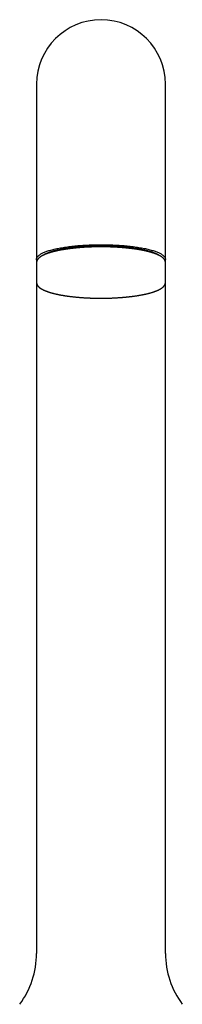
# Model space of a CAD drawing. Header units: millimetres. Extents: x 8 to 955, y 12 to 879.
# Tile 4 of 9: x 389 to 419, y 696 to 879. Entities that reach past the tile are written whole.
import ezdxf

# ---------------------------------------------------------------- set-up
doc = ezdxf.new("R2010")
doc.units = ezdxf.units.MM

msp = doc.modelspace()

# ---------------------------------------------------------------- linework, layer by layer
at = {"color": 7, "linetype": 'Continuous', "lineweight": 30}
for p, q in [((392.01, 867), (392.01, 842.28)), ((416.01, 842.28), (416.01, 867)), ((392.01, 842.28), (392.01, 834.4)), ((416.01, 834.4), (416.01, 842.28)), ((392.01, 834.4), (392.01, 833.77)), ((416.01, 833.79), (416.01, 834.4)), ((392.01, 833.77), (392.01, 830.06)), ((392.01, 833.77), (392.01, 833.77)), ((416.01, 830.06), (416.01, 833.77)), ((392.01, 830.06), (392.01, 705.12)), ((392.01, 830.06), (392.01, 830.06)), ((416.01, 705.12), (416.01, 830.06))]:
    msp.add_line(p, q, dxfattribs=at)
at = {"color": 7, "linetype": 'Continuous', "lineweight": 30, "flags": 128}
for points in [[(392.07, 834.11), (392.07, 834.12), (392.04, 834.19), (392.02, 834.26), (392.01, 834.33), (392.01, 834.4), (392.01, 834.47), (392.02, 834.54), (392.04, 834.61), (392.07, 834.68), (392.11, 834.75), (392.15, 834.82), (392.21, 834.89), (392.27, 834.96), (392.34, 835.03), (392.42, 835.1), (392.5, 835.17), (392.59, 835.23), (392.69, 835.3), (392.8, 835.37), (392.92, 835.43), (393.04, 835.5), (393.18, 835.56), (393.31, 835.63), (393.46, 835.69), (393.61, 835.75), (393.77, 835.81), (393.94, 835.87), (394.12, 835.93), (394.3, 835.99), (394.49, 836.04), (394.68, 836.1), (394.88, 836.15), (395.09, 836.21), (395.3, 836.26), (395.52, 836.31), (395.75, 836.36), (395.98, 836.41), (396.21, 836.45), (396.45, 836.5), (396.7, 836.54), (396.95, 836.58), (397.21, 836.62), (397.47, 836.66), (397.74, 836.7), (398.01, 836.74), (398.28, 836.77), (398.56, 836.81), (398.84, 836.84), (399.13, 836.87), (399.41, 836.89), (399.71, 836.92), (400, 836.94), (400.3, 836.97), (400.6, 836.99), (400.9, 837.01), (401.2, 837.02), (401.51, 837.04), (401.82, 837.05), (402.13, 837.07), (402.44, 837.08), (402.75, 837.08), (403.06, 837.09), (403.38, 837.1), (403.69, 837.1), (404.01, 837.1)], [(404.01, 837.1), (404.32, 837.1), (404.63, 837.1), (404.95, 837.09), (405.26, 837.08), (405.57, 837.08), (405.88, 837.07), (406.19, 837.05), (406.5, 837.04), (406.81, 837.02), (407.11, 837.01), (407.41, 836.99), (407.71, 836.97), (408.01, 836.94), (408.31, 836.92), (408.6, 836.89), (408.89, 836.87), (409.17, 836.84), (409.45, 836.81), (409.73, 836.77), (410.01, 836.74), (410.28, 836.7), (410.54, 836.66), (410.8, 836.62), (411.06, 836.58), (411.31, 836.54), (411.56, 836.5), (411.8, 836.45), (412.04, 836.41), (412.27, 836.36), (412.49, 836.31), (412.71, 836.26), (412.92, 836.21), (413.13, 836.15), (413.33, 836.1), (413.53, 836.04), (413.71, 835.99), (413.9, 835.93), (414.07, 835.87), (414.24, 835.81), (414.4, 835.75), (414.55, 835.69), (414.7, 835.63), (414.84, 835.56), (414.97, 835.5), (415.09, 835.43), (415.21, 835.37), (415.32, 835.3), (415.42, 835.23), (415.51, 835.17), (415.6, 835.1), (415.67, 835.03), (415.74, 834.96), (415.81, 834.89), (415.86, 834.82), (415.9, 834.75), (415.94, 834.68), (415.97, 834.61), (415.99, 834.54), (416, 834.47), (416.01, 834.4), (416, 834.33), (415.99, 834.26), (415.97, 834.19), (415.94, 834.12), (415.94, 834.11)]]:
    msp.add_lwpolyline(points, dxfattribs=at)
at = {"color": 7, "linetype": 'Continuous', "lineweight": 30}
for centre, radius, start, end in [((404.01, 867), 12, 0, 180), ((376.15, 705.12), 15.86, 323.2823, 0), ((431.87, 705.12), 15.86, 180, 216.7177)]:
    msp.add_arc(centre, radius, start, end, dxfattribs=at)
for points, knots in [([(404.01, 836.7), (403.93, 836.7), (403.83, 836.7), (403.67, 836.7), (403.54, 836.7), (403.38, 836.69), (403.21, 836.69), (403.03, 836.69), (402.85, 836.69), (402.67, 836.68), (402.48, 836.68), (402.28, 836.67), (402.09, 836.66), (401.89, 836.66), (401.7, 836.65), (401.5, 836.64), (401.3, 836.63), (401.1, 836.62), (400.91, 836.61), (400.71, 836.59), (400.51, 836.58), (400.31, 836.56), (400.12, 836.55), (399.92, 836.53), (399.73, 836.52), (399.53, 836.5), (399.34, 836.48), (399.15, 836.46), (398.96, 836.44), (398.77, 836.42), (398.58, 836.4), (398.39, 836.38), (398.21, 836.36), (398.03, 836.33), (397.85, 836.31), (397.67, 836.28), (397.49, 836.26), (397.31, 836.23), (397.14, 836.2), (396.97, 836.17), (396.8, 836.14), (396.63, 836.12), (396.47, 836.08), (396.31, 836.05), (396.15, 836.02), (395.99, 835.99), (395.83, 835.96), (395.68, 835.92), (395.53, 835.89), (395.38, 835.85), (395.24, 835.82), (395.1, 835.78), (394.96, 835.75), (394.82, 835.71), (394.69, 835.67), (394.56, 835.63), (394.43, 835.59), (394.31, 835.55), (394.19, 835.51), (394.07, 835.47), (393.95, 835.43), (393.84, 835.39), (393.73, 835.35), (393.62, 835.31), (393.52, 835.26), (393.42, 835.22), (393.32, 835.17), (393.23, 835.13), (393.14, 835.08), (393.05, 835.03), (392.96, 834.99), (392.88, 834.94), (392.8, 834.89), (392.73, 834.84), (392.66, 834.79), (392.59, 834.74), (392.52, 834.69), (392.46, 834.64), (392.41, 834.58), (392.35, 834.53), (392.3, 834.47), (392.25, 834.42), (392.21, 834.36), (392.17, 834.3), (392.14, 834.25), (392.11, 834.19), (392.08, 834.13), (392.06, 834.07), (392.04, 834.01), (392.03, 833.95), (392.01, 833.89), (392.01, 833.83), (392.01, 833.79), (392.01, 833.77), (392.01, 833.77)], [0, 0, 0, 0, 0.011968, 0.016898, 0.025073, 0.033576, 0.042708, 0.052247, 0.062103, 0.072204, 0.0825, 0.092952, 0.103532, 0.114218, 0.124993, 0.135844, 0.14676, 0.157732, 0.168752, 0.179814, 0.190913, 0.202045, 0.213205, 0.224392, 0.235601, 0.246831, 0.258079, 0.269344, 0.280623, 0.291916, 0.30322, 0.314535, 0.32586, 0.337194, 0.348535, 0.359883, 0.371238, 0.382599, 0.393964, 0.405335, 0.416709, 0.428087, 0.439469, 0.450853, 0.462241, 0.47363, 0.485022, 0.496416, 0.507812, 0.51921, 0.53061, 0.542011, 0.553415, 0.56482, 0.576227, 0.587636, 0.599048, 0.610463, 0.621881, 0.633302, 0.644728, 0.656157, 0.667593, 0.679034, 0.690481, 0.701937, 0.7134, 0.724872, 0.736354, 0.747846, 0.759348, 0.770859, 0.78238, 0.793906, 0.805436, 0.816962, 0.828474, 0.839957, 0.851395, 0.862768, 0.874052, 0.885223, 0.896259, 0.907139, 0.917851, 0.928391, 0.938765, 0.948985, 0.959073, 0.969059, 0.978974, 0.988856, 0.998744, 1, 1, 1, 1]), ([(414.99, 835.02), (414.95, 835.05), (414.87, 835.1), (414.73, 835.19), (414.58, 835.27), (414.42, 835.35), (414.24, 835.43), (414.06, 835.51), (413.85, 835.59), (413.63, 835.67), (413.4, 835.75), (413.15, 835.82), (412.88, 835.9), (412.61, 835.97), (412.33, 836.04), (412.04, 836.1), (411.76, 836.17), (411.46, 836.22), (411.15, 836.28), (410.83, 836.34), (410.49, 836.39), (410.14, 836.44), (409.78, 836.49), (409.41, 836.54), (409.03, 836.58), (408.66, 836.62), (408.28, 836.66), (407.91, 836.69), (407.54, 836.72), (407.16, 836.74), (406.76, 836.77), (406.36, 836.79), (405.95, 836.8), (405.53, 836.82), (405.11, 836.83), (404.69, 836.84), (404.28, 836.84), (403.87, 836.84), (403.48, 836.84), (403.08, 836.83), (402.68, 836.82), (402.28, 836.81), (401.87, 836.8), (401.46, 836.78), (401.05, 836.75), (400.65, 836.73), (400.25, 836.7), (399.86, 836.67), (399.48, 836.63), (399.12, 836.6), (398.76, 836.56), (398.41, 836.51), (398.06, 836.47), (397.71, 836.42), (397.36, 836.37), (397.02, 836.31), (396.69, 836.25), (396.37, 836.19), (396.07, 836.13), (395.78, 836.06), (395.51, 836), (395.24, 835.93), (394.99, 835.86), (394.75, 835.79), (394.51, 835.71), (394.27, 835.63), (394.06, 835.55), (393.85, 835.47), (393.66, 835.38), (393.49, 835.3), (393.33, 835.22), (393.19, 835.13), (393.09, 835.07), (393.04, 835.03), (393.03, 835.02)], [0, 0, 0, 0, 0.012431, 0.026872, 0.040488, 0.054105, 0.067721, 0.081337, 0.094953, 0.109394, 0.123836, 0.138277, 0.152718, 0.167159, 0.181601, 0.195217, 0.208833, 0.222449, 0.236065, 0.249682, 0.264123, 0.278564, 0.293005, 0.307447, 0.321888, 0.336329, 0.349945, 0.363562, 0.377178, 0.390794, 0.40441, 0.418851, 0.433293, 0.447734, 0.462175, 0.476616, 0.491058, 0.504674, 0.51829, 0.531906, 0.545522, 0.559138, 0.57358, 0.588021, 0.602462, 0.616904, 0.631345, 0.645786, 0.659402, 0.673018, 0.686635, 0.700251, 0.713867, 0.728308, 0.74275, 0.757191, 0.771632, 0.786073, 0.800515, 0.814131, 0.827747, 0.841363, 0.854979, 0.868595, 0.883037, 0.897478, 0.911919, 0.926361, 0.940802, 0.955243, 0.968859, 0.982475, 0.996092, 1, 1, 1, 1]), ([(416.01, 833.77), (416.01, 833.78), (416.01, 833.82), (416, 833.88), (415.99, 833.94), (415.98, 834), (415.96, 834.07), (415.93, 834.13), (415.9, 834.19), (415.87, 834.25), (415.83, 834.32), (415.79, 834.38), (415.75, 834.43), (415.7, 834.49), (415.65, 834.54), (415.59, 834.6), (415.53, 834.65), (415.47, 834.71), (415.4, 834.76), (415.33, 834.81), (415.25, 834.86), (415.18, 834.91), (415.1, 834.96), (415.01, 835.01), (414.93, 835.06), (414.84, 835.1), (414.74, 835.15), (414.65, 835.19), (414.55, 835.24), (414.44, 835.28), (414.34, 835.33), (414.23, 835.37), (414.12, 835.41), (414, 835.45), (413.89, 835.49), (413.77, 835.53), (413.64, 835.57), (413.52, 835.61), (413.39, 835.65), (413.26, 835.69), (413.12, 835.73), (412.98, 835.76), (412.84, 835.8), (412.7, 835.84), (412.56, 835.87), (412.41, 835.91), (412.26, 835.94), (412.11, 835.97), (411.95, 836.01), (411.79, 836.04), (411.64, 836.07), (411.47, 836.1), (411.31, 836.13), (411.14, 836.16), (410.97, 836.19), (410.8, 836.21), (410.63, 836.24), (410.46, 836.27), (410.28, 836.29), (410.1, 836.32), (409.92, 836.34), (409.74, 836.36), (409.55, 836.39), (409.37, 836.41), (409.18, 836.43), (408.99, 836.45), (408.8, 836.47), (408.61, 836.49), (408.42, 836.51), (408.22, 836.52), (408.02, 836.54), (407.83, 836.56), (407.63, 836.57), (407.43, 836.58), (407.23, 836.6), (407.03, 836.61), (406.83, 836.62), (406.62, 836.63), (406.42, 836.64), (406.22, 836.65), (406.01, 836.66), (405.81, 836.67), (405.61, 836.67), (405.4, 836.68), (405.2, 836.69), (405, 836.69), (404.8, 836.69), (404.61, 836.7), (404.45, 836.7), (404.3, 836.7), (404.16, 836.7), (404.06, 836.7), (404.01, 836.7)], [0, 0, 0, 0, 0.008809, 0.01883, 0.028971, 0.039274, 0.049785, 0.060545, 0.071593, 0.082964, 0.09468, 0.106754, 0.117823, 0.129075, 0.140478, 0.152003, 0.163617, 0.175291, 0.187, 0.198726, 0.21045, 0.222162, 0.233856, 0.245528, 0.257177, 0.268801, 0.280401, 0.291977, 0.30353, 0.315061, 0.326572, 0.338064, 0.349538, 0.360995, 0.372437, 0.383865, 0.395279, 0.406681, 0.418072, 0.429451, 0.440822, 0.452183, 0.463535, 0.47488, 0.486218, 0.497548, 0.508873, 0.520191, 0.531504, 0.542812, 0.554115, 0.565413, 0.576707, 0.587996, 0.599282, 0.610564, 0.621843, 0.633118, 0.64439, 0.655659, 0.666925, 0.678188, 0.689448, 0.700706, 0.71196, 0.723212, 0.73446, 0.745706, 0.756949, 0.768189, 0.779425, 0.790657, 0.801886, 0.81311, 0.824329, 0.835543, 0.84675, 0.857949, 0.869138, 0.880315, 0.891477, 0.902619, 0.913732, 0.924805, 0.935816, 0.946724, 0.957442, 0.967744, 0.977186, 0.983866, 0.991138, 1, 1, 1, 1]), ([(392.01, 830.06), (392.01, 830.05), (392.01, 830.01), (392.01, 829.95), (392.02, 829.89), (392.04, 829.83), (392.06, 829.76), (392.08, 829.7), (392.11, 829.64), (392.14, 829.58), (392.18, 829.52), (392.22, 829.46), (392.27, 829.4), (392.32, 829.34), (392.37, 829.29), (392.42, 829.23), (392.48, 829.18), (392.55, 829.12), (392.61, 829.07), (392.68, 829.02), (392.76, 828.97), (392.84, 828.92), (392.92, 828.87), (393, 828.82), (393.09, 828.77), (393.18, 828.73), (393.27, 828.68), (393.37, 828.64), (393.47, 828.59), (393.57, 828.55), (393.67, 828.5), (393.78, 828.46), (393.89, 828.42), (394.01, 828.38), (394.13, 828.34), (394.25, 828.3), (394.37, 828.26), (394.5, 828.22), (394.62, 828.18), (394.76, 828.14), (394.89, 828.1), (395.03, 828.07), (395.17, 828.03), (395.31, 827.99), (395.45, 827.96), (395.6, 827.92), (395.75, 827.89), (395.91, 827.86), (396.06, 827.83), (396.22, 827.79), (396.38, 827.76), (396.54, 827.73), (396.7, 827.7), (396.87, 827.67), (397.04, 827.65), (397.21, 827.62), (397.38, 827.59), (397.56, 827.56), (397.73, 827.54), (397.91, 827.51), (398.09, 827.49), (398.28, 827.47), (398.46, 827.44), (398.65, 827.42), (398.83, 827.4), (399.02, 827.38), (399.21, 827.36), (399.4, 827.34), (399.6, 827.32), (399.79, 827.31), (399.99, 827.29), (400.18, 827.28), (400.38, 827.26), (400.58, 827.25), (400.78, 827.23), (400.98, 827.22), (401.19, 827.21), (401.39, 827.2), (401.59, 827.19), (401.79, 827.18), (402, 827.17), (402.2, 827.16), (402.41, 827.16), (402.61, 827.15), (402.81, 827.15), (403.02, 827.14), (403.21, 827.14), (403.4, 827.14), (403.57, 827.13), (403.71, 827.13), (403.85, 827.13), (403.95, 827.13), (404.01, 827.13)], [0, 0, 0, 0, 0.008681, 0.018703, 0.028845, 0.03915, 0.049662, 0.060424, 0.071473, 0.082845, 0.094563, 0.106639, 0.117709, 0.128962, 0.140367, 0.151893, 0.163509, 0.175184, 0.186895, 0.198622, 0.210348, 0.222061, 0.233757, 0.245431, 0.257081, 0.268706, 0.280308, 0.291885, 0.30344, 0.314973, 0.326485, 0.337978, 0.349454, 0.360913, 0.372356, 0.383785, 0.395201, 0.406604, 0.417996, 0.429378, 0.440749, 0.452112, 0.463466, 0.474812, 0.486151, 0.497483, 0.508809, 0.520129, 0.531444, 0.542753, 0.554057, 0.565357, 0.576652, 0.587943, 0.59923, 0.610514, 0.621794, 0.633071, 0.644344, 0.655615, 0.666882, 0.678147, 0.689408, 0.700667, 0.711923, 0.723176, 0.734426, 0.745673, 0.756918, 0.768159, 0.779396, 0.79063, 0.80186, 0.813086, 0.824306, 0.835521, 0.84673, 0.85793, 0.869121, 0.8803, 0.891463, 0.902606, 0.913721, 0.924795, 0.935807, 0.946717, 0.957437, 0.967739, 0.977183, 0.983864, 0.991137, 1, 1, 1, 1]), ([(404.01, 827.13), (404.08, 827.13), (404.19, 827.13), (404.34, 827.13), (404.47, 827.13), (404.63, 827.14), (404.8, 827.14), (404.98, 827.14), (405.16, 827.14), (405.35, 827.15), (405.54, 827.15), (405.73, 827.16), (405.92, 827.17), (406.12, 827.17), (406.32, 827.18), (406.51, 827.19), (406.71, 827.2), (406.91, 827.21), (407.11, 827.23), (407.3, 827.24), (407.5, 827.25), (407.7, 827.27), (407.9, 827.28), (408.09, 827.3), (408.29, 827.31), (408.48, 827.33), (408.67, 827.35), (408.87, 827.37), (409.06, 827.39), (409.25, 827.41), (409.43, 827.43), (409.62, 827.45), (409.8, 827.48), (409.99, 827.5), (410.17, 827.52), (410.35, 827.55), (410.52, 827.57), (410.7, 827.6), (410.87, 827.63), (411.04, 827.66), (411.21, 827.69), (411.38, 827.72), (411.54, 827.75), (411.71, 827.78), (411.87, 827.81), (412.02, 827.84), (412.18, 827.87), (412.33, 827.91), (412.48, 827.94), (412.63, 827.98), (412.77, 828.01), (412.91, 828.05), (413.05, 828.08), (413.19, 828.12), (413.32, 828.16), (413.45, 828.2), (413.58, 828.24), (413.71, 828.28), (413.83, 828.32), (413.95, 828.36), (414.06, 828.4), (414.17, 828.44), (414.28, 828.48), (414.39, 828.53), (414.49, 828.57), (414.59, 828.61), (414.69, 828.66), (414.79, 828.7), (414.88, 828.75), (414.96, 828.8), (415.05, 828.84), (415.13, 828.89), (415.21, 828.94), (415.28, 828.99), (415.35, 829.04), (415.42, 829.09), (415.49, 829.14), (415.55, 829.19), (415.61, 829.25), (415.66, 829.3), (415.71, 829.36), (415.76, 829.41), (415.8, 829.47), (415.84, 829.53), (415.87, 829.58), (415.9, 829.64), (415.93, 829.7), (415.95, 829.76), (415.97, 829.82), (415.99, 829.88), (416, 829.94), (416, 830), (416.01, 830.04), (416.01, 830.06), (416.01, 830.06)], [0, 0, 0, 0, 0.01197, 0.0169, 0.025076, 0.03358, 0.042714, 0.052254, 0.062111, 0.072214, 0.08251, 0.092964, 0.103545, 0.114233, 0.12501, 0.135862, 0.146779, 0.157752, 0.168773, 0.179837, 0.190938, 0.202071, 0.213233, 0.224421, 0.235632, 0.246863, 0.258113, 0.269379, 0.280659, 0.291953, 0.303259, 0.314576, 0.325902, 0.337237, 0.34858, 0.35993, 0.371286, 0.382648, 0.394015, 0.405387, 0.416763, 0.428143, 0.439526, 0.450912, 0.4623, 0.473691, 0.485085, 0.49648, 0.507878, 0.519277, 0.530678, 0.542081, 0.553486, 0.564893, 0.576301, 0.587712, 0.599126, 0.610542, 0.621961, 0.633384, 0.644811, 0.656242, 0.667679, 0.679122, 0.690571, 0.702027, 0.713492, 0.724966, 0.736449, 0.747942, 0.759446, 0.770959, 0.782481, 0.794009, 0.80554, 0.817068, 0.828581, 0.840066, 0.851505, 0.862879, 0.874165, 0.885338, 0.896375, 0.907256, 0.91797, 0.928511, 0.938886, 0.949107, 0.959197, 0.969184, 0.979101, 0.988984, 0.998873, 1, 1, 1, 1])]:
    msp.add_open_spline(points, degree=3, knots=knots, dxfattribs=at)

doc.saveas('drawing.dxf')
